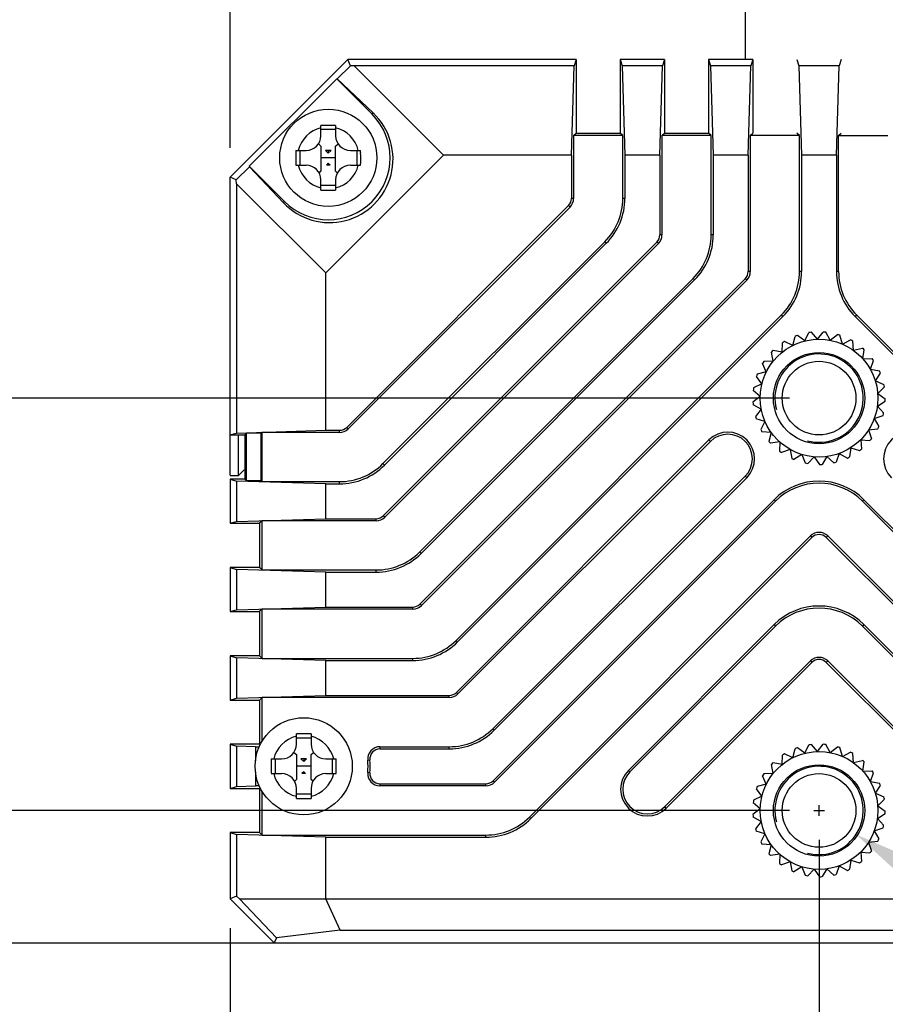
# Model space of a CAD drawing. Header units: millimetres. Extents: x 92 to 804, y 249 to 513.
# Tile 7 of 11: x 737 to 752, y 348 to 365. Entities that reach past the tile are written whole.
import ezdxf

# ---------------------------------------------------------------- set-up
doc = ezdxf.new("R2010")
doc.units = ezdxf.units.MM
doc.header["$LTSCALE"] = 46.255
doc.header["$PDMODE"] = 3
doc.header["$PDSIZE"] = 8
doc.layers.get('0').update_dxf_attribs({"linetype": 'CONTINUOUS'})
doc.layers.get('Defpoints').update_dxf_attribs({"linetype": 'CONTINUOUS'})
doc.layers.add('00_COMPONENTS', color=7, linetype='CONTINUOUS')
doc.layers.add('51__DRAFT_DIMS', color=7, linetype='CONTINUOUS')
doc.styles.get("Standard").update_dxf_attribs({"font": 'simfang.ttf', "height": 5})
doc.dimstyles.new('DIMSTYLE_1', dxfattribs={"dimtxt": 3, "dimasz": 3, "dimexe": 2.5, "dimexo": 0.5, "dimgap": 0.75, "dimtad": 1, "dimlfac": 2, "dimdsep": 46, "dimtxsty": 'STANDARD', "dimblk": '_FILLED', "dimblk1": '_FILLED', "dimblk2": '_FILLED', "dimcen": 0.09, "dimclrt": 3, "dimazin": 2, "dimtp": 0.3, "dimtm": 0.3, "dimtfac": 1, "dimtofl": 0, "dimtmove": 0, "dimatfit": 3, "dimldrblk": '_FILLED', "dimfxl": 1, "dimtolj": 1, "dimarcsym": 0})
doc.dimstyles.new('DIMSTYLE_3', dxfattribs={"dimtxt": 3, "dimasz": 3, "dimexe": 2.5, "dimexo": 0.5, "dimgap": 0.75, "dimtad": 1, "dimlfac": 2, "dimdsep": 46, "dimtxsty": 'STANDARD', "dimblk": '_FILLED', "dimblk1": '_FILLED', "dimblk2": '_FILLED', "dimcen": 0.09, "dimclrt": 3, "dimazin": 2, "dimtp": 0.2, "dimtm": 0.2, "dimtfac": 1, "dimtofl": 0, "dimtmove": 0, "dimatfit": 3, "dimldrblk": '_FILLED', "dimfxl": 1, "dimtolj": 1, "dimarcsym": 0})
doc.dimstyles.new('DIMSTYLE_4', dxfattribs={"dimtxt": 3, "dimasz": 3, "dimexe": 2.5, "dimexo": 0.5, "dimgap": 0.75, "dimtad": 1, "dimlfac": 2, "dimdsep": 46, "dimtxsty": 'STANDARD', "dimblk": '_FILLED', "dimblk1": '_FILLED', "dimblk2": '_FILLED', "dimcen": 0.09, "dimclrt": 3, "dimazin": 2, "dimtp": 0.1, "dimtm": 0.1, "dimtfac": 1, "dimtofl": 0, "dimtmove": 0, "dimatfit": 3, "dimldrblk": '_FILLED', "dimfxl": 1, "dimtolj": 1, "dimarcsym": 0})
doc.dimstyles.new('DIMSTYLE_5', dxfattribs={"dimtxt": 3, "dimasz": 3, "dimexe": 2.5, "dimexo": 0.5, "dimtad": 1, "dimlfac": 2, "dimdsep": 46, "dimtxsty": 'STANDARD', "dimblk": '_FILLED', "dimblk1": '_FILLED', "dimblk2": '_FILLED', "dimcen": 0.09, "dimclrt": 3, "dimazin": 2, "dimtp": 0.1, "dimtm": 0.1, "dimtfac": 1, "dimtofl": 0, "dimtmove": 0, "dimatfit": 1, "dimldrblk": '_FILLED', "dimfxl": 1, "dimtolj": 1, "dimarcsym": 0})

# ---------------------------------------------------------------- blocks, each defined once
blk = doc.blocks.new('_FILLED')
at = {"color": 0, "linetype": 'ByBlock'}
blk.add_solid([(0, 0), (-1, 0.1667), (-1, -0.1667)], dxfattribs=at)
blk = doc.blocks.new('*D6')
at = {"layer": '51__DRAFT_DIMS', "color": 0, "lineweight": -2}
for p, q in [((740.41, 362.367), (740.41, 377.957)), ((760.41, 362.367), (760.41, 377.957)), ((743.41, 375.457), (757.41, 375.457))]:
    blk.add_line(p, q, dxfattribs=at)
at = {"layer": 'Defpoints', "color": 0}
for p in [(760.41, 375.457), (740.41, 361.867), (760.41, 361.867)]:
    blk.add_point(p, dxfattribs=at)
at = {"layer": '51__DRAFT_DIMS', "color": 0, "linetype": 'ByBlock', "lineweight": -2, "xscale": 3, "yscale": 3, "zscale": 3, "rotation": 180}
blk.add_blockref('_FILLED', (740.41, 375.457), dxfattribs=at)
at = {"layer": '51__DRAFT_DIMS', "color": 0, "linetype": 'ByBlock', "lineweight": -2, "xscale": 3, "yscale": 3, "zscale": 3}
blk.add_blockref('_FILLED', (760.41, 375.457), dxfattribs=at)
at = {"layer": '51__DRAFT_DIMS', "color": 3, "insert": (750.348, 382.874), "char_height": 5, "attachment_point": 2, "line_spacing_factor": 0.9}
blk.add_mtext('\\A1;40', dxfattribs=at)
blk = doc.blocks.new('*D7')
at = {"layer": '51__DRAFT_DIMS', "color": 0, "lineweight": -2}
for p, q in [((719.764, 361.117), (719.764, 364.117)), ((749.91, 358.117), (717.264, 358.117)), ((749.91, 351.117), (717.264, 351.117)), ((719.764, 348.117), (719.764, 334.693))]:
    blk.add_line(p, q, dxfattribs=at)
at = {"layer": 'Defpoints', "color": 0}
for p in [(750.41, 358.117), (719.764, 351.117), (750.41, 351.117)]:
    blk.add_point(p, dxfattribs=at)
at = {"layer": '51__DRAFT_DIMS', "color": 0, "linetype": 'ByBlock', "lineweight": -2, "xscale": 3, "yscale": 3, "zscale": 3}
for p, rotation in [((719.764, 358.117), 270), ((719.764, 351.117), 90)]:
    blk.add_blockref('_FILLED', p, dxfattribs=dict(at, rotation=rotation))
at = {"layer": '51__DRAFT_DIMS', "color": 3, "insert": (712.347, 341.672), "char_height": 5, "attachment_point": 3, "rotation": 90, "line_spacing_factor": 0.9}
blk.add_mtext('\\A1;14', dxfattribs=at)
blk = doc.blocks.new('*D8')
at = {"layer": '51__DRAFT_DIMS', "color": 0, "lineweight": -2}
for p, q in [((730.313, 354.117), (730.313, 357.117)), ((749.91, 351.117), (727.813, 351.117)), ((742.11, 348.867), (727.813, 348.867)), ((730.313, 345.867), (730.313, 331.11))]:
    blk.add_line(p, q, dxfattribs=at)
at = {"layer": 'Defpoints', "color": 0}
for p in [(730.313, 351.117), (750.41, 351.117), (742.61, 348.867)]:
    blk.add_point(p, dxfattribs=at)
at = {"layer": '51__DRAFT_DIMS', "color": 0, "linetype": 'ByBlock', "lineweight": -2, "xscale": 3, "yscale": 3, "zscale": 3}
for p, rotation in [((730.313, 351.117), 270), ((730.313, 348.867), 90)]:
    blk.add_blockref('_FILLED', p, dxfattribs=dict(at, rotation=rotation))
at = {"layer": '51__DRAFT_DIMS', "color": 3, "insert": (722.897, 342.117), "char_height": 5, "attachment_point": 3, "rotation": 90, "line_spacing_factor": 0.9}
blk.add_mtext('\\A1;4.5', dxfattribs=at)
blk = doc.blocks.new('*D9')
at = {"layer": '51__DRAFT_DIMS', "color": 0, "lineweight": -2}
for p, q in [((750.41, 350.617), (750.41, 333.81)), ((740.41, 349.117), (740.41, 333.81)), ((743.41, 336.31), (747.41, 336.31))]:
    blk.add_line(p, q, dxfattribs=at)
at = {"layer": 'Defpoints', "color": 0}
for p in [(750.41, 351.117), (740.41, 349.617), (750.41, 336.31)]:
    blk.add_point(p, dxfattribs=at)
at = {"layer": '51__DRAFT_DIMS', "color": 0, "linetype": 'ByBlock', "lineweight": -2, "xscale": 3, "yscale": 3, "zscale": 3, "rotation": 180}
blk.add_blockref('_FILLED', (740.41, 336.31), dxfattribs=at)
at = {"layer": '51__DRAFT_DIMS', "color": 0, "linetype": 'ByBlock', "lineweight": -2, "xscale": 3, "yscale": 3, "zscale": 3}
blk.add_blockref('_FILLED', (750.41, 336.31), dxfattribs=at)
at = {"layer": '51__DRAFT_DIMS', "color": 3, "insert": (745.383, 343.727), "char_height": 5, "attachment_point": 2, "line_spacing_factor": 0.9}
blk.add_mtext('\\A1;20', dxfattribs=at)
blk = doc.blocks.new('*D10')
at = {"layer": '51__DRAFT_DIMS', "color": 0}
for p, q in [((750.41, 351.027), (750.41, 351.207)), ((750.32, 351.117), (750.5, 351.117))]:
    blk.add_line(p, q, dxfattribs=at)
at = {"layer": '51__DRAFT_DIMS', "color": 0, "lineweight": -2}
for p in [(753.556, 349.077), (804.17, 338.162)]:
    blk.add_line(p, (770.392, 338.162), dxfattribs=at)
at = {"layer": 'Defpoints', "color": 0}
for p in [(749.78, 351.525), (751.039, 350.709)]:
    blk.add_point(p, dxfattribs=at)
at = {"layer": '51__DRAFT_DIMS', "color": 0, "linetype": 'ByBlock', "lineweight": -2, "xscale": 3, "yscale": 3, "zscale": 3, "rotation": 147.0443801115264}
blk.add_blockref('_FILLED', (751.039, 350.709), dxfattribs=at)
at = {"layer": '51__DRAFT_DIMS', "color": 3, "insert": (771.017, 345.454), "char_height": 5, "attachment_point": 1, "line_spacing_factor": 0.9}
blk.add_mtext('\\A1;2×2-M{\\A1;3\\Fgdt|c0; \\fFangSong|b0|i0|c134|p0;4}', dxfattribs=at)

msp = doc.modelspace()

# ---------------------------------------------------------------- linework, layer by layer
at = {"layer": '00_COMPONENTS', "color": 7}
for p, q in [((749.1598, 363.8673), (749.1598, 367.4673)), ((742.4098, 363.8673), (740.4098, 361.8673)), ((742.2281, 363.5357), (742.4537, 363.7613)), ((742.4537, 363.7613), (742.4098, 363.8673)), ((746.2848, 363.8673), (742.4098, 363.8673)), ((742.5193, 363.7578), (742.4537, 363.7613)), ((742.5193, 363.7578), (744.0348, 362.2423)), ((746.252, 363.7578), (742.5193, 363.7578)), ((746.2062, 362.2423), (746.252, 363.7578)), ((746.2848, 363.8673), (746.252, 363.7578)), ((746.2848, 363.8673), (746.2848, 362.6173)), ((747.0348, 363.8673), (747.0348, 362.6173)), ((747.0348, 363.8673), (747.0676, 363.7578)), ((747.7848, 363.8673), (747.0348, 363.8673)), ((747.0676, 363.7578), (747.1134, 362.2423)), ((747.752, 363.7578), (747.0676, 363.7578)), ((747.7062, 362.2423), (747.752, 363.7578)), ((747.7848, 363.8673), (747.752, 363.7578)), ((747.7848, 363.8673), (747.7848, 362.6173)), ((748.5348, 363.8673), (748.5348, 362.6173)), ((748.5348, 363.8673), (748.5676, 363.7578)), ((749.2848, 363.8673), (748.5348, 363.8673)), ((748.5676, 363.7578), (748.6134, 362.2423)), ((749.252, 363.7578), (748.5676, 363.7578)), ((749.2062, 362.2423), (749.252, 363.7578)), ((749.2848, 363.8673), (749.252, 363.7578)), ((749.2848, 363.8673), (749.2848, 362.6173)), ((750.0348, 363.8673), (750.0676, 363.7578)), ((750.0676, 363.7578), (750.1134, 362.2423)), ((750.752, 363.7578), (750.0676, 363.7578)), ((750.7062, 362.2423), (750.752, 363.7578)), ((750.7848, 363.8673), (750.752, 363.7578)), ((740.7357, 362.054), (742.2206, 363.5389)), ((742.8198, 362.9398), (742.2206, 363.5389)), ((742.2206, 363.5389), (742.2281, 363.5357)), ((742.2281, 363.5357), (742.8388, 362.9588)), ((741.9523, 362.5723), (741.9523, 362.7469)), ((742.2023, 362.7469), (742.2023, 362.5723)), ((742.2023, 362.6761), (741.9523, 362.6761)), ((746.2422, 362.5748), (746.2848, 362.6173)), ((746.2422, 362.5748), (746.2422, 361.5088)), ((747.0773, 362.5748), (746.2422, 362.5748)), ((746.2848, 362.6173), (747.0348, 362.6173)), ((747.0773, 362.5748), (747.0348, 362.6173)), ((747.0773, 361.5088), (747.0773, 362.5748)), ((747.7422, 362.5748), (747.7848, 362.6173)), ((747.7422, 362.5748), (747.7422, 360.8874)), ((748.5773, 362.5748), (747.7422, 362.5748)), ((747.7848, 362.6173), (748.5348, 362.6173)), ((748.5773, 362.5748), (748.5348, 362.6173)), ((748.5773, 360.8874), (748.5773, 362.5748)), ((749.2422, 362.5748), (749.2848, 362.6173)), ((749.2422, 362.5748), (749.2422, 360.2661)), ((750.0773, 362.5748), (749.2422, 362.5748)), ((750.0773, 362.5748), (750.0348, 362.6173)), ((750.0773, 360.2661), (750.0773, 362.5748)), ((750.7422, 362.5748), (750.7848, 362.6173)), ((750.7422, 362.5748), (751.5773, 362.5748)), ((750.7422, 360.2661), (750.7422, 362.5748)), ((741.9105, 362.4339), (741.9523, 362.3949)), ((742.2023, 362.3949), (742.2441, 362.4339)), ((741.5277, 362.3223), (741.7023, 362.3223)), ((741.5926, 362.3223), (741.5926, 362.0723)), ((741.9523, 362.3949), (741.9523, 361.9701)), ((742.03, 362.3223), (742.0773, 362.2782)), ((742.1246, 362.3223), (742.03, 362.3223)), ((744.0348, 362.2423), (742.0348, 360.2423)), ((742.0773, 362.3223), (742.0773, 362.2782)), ((742.1246, 362.3223), (742.0773, 362.2782)), ((742.2023, 361.9701), (742.2023, 362.3949)), ((742.4523, 362.3223), (742.6269, 362.3223)), ((742.562, 362.3223), (742.562, 362.0723)), ((746.2062, 362.2423), (744.0348, 362.2423)), ((746.2062, 362.2423), (746.2062, 361.5088)), ((747.1134, 362.2423), (747.1134, 361.5088)), ((747.7062, 362.2423), (747.1134, 362.2423)), ((747.7062, 362.2423), (747.7062, 360.8874)), ((748.6134, 362.2423), (748.6134, 360.8874)), ((749.2062, 362.2423), (748.6134, 362.2423)), ((749.2062, 362.2423), (749.2062, 360.2661)), ((750.7062, 362.2423), (750.1134, 362.2423)), ((750.1134, 362.2423), (750.1134, 360.2661)), ((750.7062, 362.2423), (750.7062, 360.2661)), ((741.5277, 362.0723), (741.7023, 362.0723)), ((742.2023, 362.1973), (741.9523, 362.1973)), ((742.0773, 362.1043), (742.0475, 362.0723)), ((742.1071, 362.0723), (742.0475, 362.0723)), ((742.0773, 362.1043), (742.0773, 362.0723)), ((742.0773, 362.1043), (742.1071, 362.0723)), ((742.4523, 362.0723), (742.6269, 362.0723)), ((740.5158, 361.8234), (740.7389, 362.0465)), ((740.7357, 362.054), (740.7389, 362.0465)), ((740.7357, 362.054), (741.3348, 361.4549)), ((740.7389, 362.0465), (741.3158, 361.4358)), ((741.9234, 361.9391), (741.9523, 361.9701)), ((742.2023, 361.9701), (742.2312, 361.9391)), ((740.4098, 356.8081), (740.4098, 361.8673)), ((740.5158, 361.8234), (740.4098, 361.8673)), ((740.5193, 361.7578), (740.5158, 361.8234)), ((740.5193, 361.7578), (740.5193, 357.5251)), ((740.5193, 361.7578), (742.0348, 360.2423)), ((741.9523, 361.6478), (741.9523, 361.8223)), ((742.2023, 361.8223), (742.2023, 361.6478)), ((742.2023, 361.7261), (741.9523, 361.7261)), ((746.156, 361.3875), (742.3896, 357.6211)), ((746.1815, 361.3621), (742.4151, 357.5956)), ((743.0056, 357.0051), (746.772, 360.7716)), ((747.656, 360.7662), (743.0109, 356.1211)), ((743.031, 356.9797), (746.7974, 360.7461)), ((747.6815, 360.7407), (743.0364, 356.0956)), ((742.0348, 357.5709), (742.0348, 360.2423)), ((743.6269, 355.5051), (748.272, 360.1502)), ((749.156, 360.1449), (743.6322, 354.6211)), ((743.6523, 355.4797), (748.2974, 360.1248)), ((749.1815, 360.1194), (743.6577, 354.5956)), ((744.2482, 354.0051), (749.772, 359.5289)), ((744.2737, 353.9797), (749.7974, 359.5035)), ((756.5459, 353.9797), (751.0221, 359.5035)), ((756.5714, 354.0051), (751.0476, 359.5289)), ((750.1692, 359.0879), (750.2383, 359.2292)), ((750.3834, 359.117), (750.2792, 359.2347)), ((750.3834, 359.117), (750.4813, 359.2401)), ((750.5989, 359.0993), (750.5225, 359.2367)), ((749.9661, 359.0135), (749.8221, 359.0766)), ((749.9661, 359.0135), (750.0033, 359.1663)), ((750.1692, 359.0879), (750.0421, 359.1805)), ((750.5989, 359.0993), (750.721, 359.1984)), ((750.8056, 359.0357), (750.7605, 359.1863)), ((750.8056, 359.0357), (750.9461, 359.1063)), ((750.9938, 358.9291), (750.9821, 359.0859)), ((749.6308, 358.7444), (749.6004, 358.8987)), ((749.7838, 358.8972), (749.6296, 358.9279)), ((749.7838, 358.8972), (749.7873, 359.0544)), ((750.9938, 358.9291), (751.1462, 358.9678)), ((751.1546, 358.7846), (751.1769, 358.9402)), ((749.6308, 358.7444), (749.4736, 358.7412)), ((751.1546, 358.7846), (751.3118, 358.7897)), ((751.2807, 358.6089), (751.3359, 358.7561)), ((749.5142, 358.5623), (749.3614, 358.5254)), ((749.5142, 358.5623), (749.4513, 358.7064)), ((751.2807, 358.6089), (751.4352, 358.58)), ((749.4395, 358.3594), (749.3471, 358.4866)), ((751.366, 358.4102), (751.4515, 358.5421)), ((751.366, 358.4102), (751.5107, 358.3488)), ((749.4102, 358.1451), (749.2926, 358.2495)), ((749.4395, 358.3594), (749.2982, 358.2905)), ((751.4066, 358.1978), (751.5185, 358.3082)), ((749.4102, 358.1451), (749.287, 358.0474)), ((751.4005, 357.9816), (751.5336, 358.0654)), ((751.4066, 358.1978), (751.5347, 358.1067)), ((749.4276, 357.9296), (749.2903, 358.0062)), ((749.4276, 357.9296), (749.3282, 357.8077)), ((751.4005, 357.9816), (751.5062, 357.8651)), ((749.4909, 357.7228), (749.3403, 357.7682)), ((751.3482, 357.7718), (751.4962, 357.825)), ((751.3482, 357.7718), (751.4263, 357.6353)), ((740.5193, 357.5251), (742.0348, 357.5709)), ((742.0348, 357.5709), (742.2684, 357.5709)), ((749.4909, 357.7228), (749.4201, 357.5824)), ((751.252, 357.5782), (751.4079, 357.5983)), ((751.252, 357.5782), (751.2989, 357.4281)), ((740.4098, 357.4923), (740.5193, 357.5251)), ((740.4098, 357.4923), (740.6598, 357.4923)), ((740.5548, 356.8048), (740.5548, 357.4923)), ((740.6598, 357.4923), (740.6893, 357.5218)), ((740.6598, 357.4923), (740.6598, 356.7423)), ((740.6893, 356.7129), (740.6893, 357.5218)), ((740.9393, 357.5218), (740.6893, 357.5218)), ((740.9523, 357.5349), (740.9393, 357.5218)), ((740.9393, 356.7129), (740.9393, 357.5218)), ((740.9523, 356.6998), (740.9523, 357.5349)), ((742.2684, 357.5349), (740.9523, 357.5349)), ((748.5402, 357.4077), (744.2536, 353.1211)), ((749.5972, 357.5345), (749.4404, 357.5464)), ((749.5972, 357.5345), (749.5582, 357.3822)), ((751.1164, 357.4097), (751.273, 357.3959)), ((751.1164, 357.4097), (751.13, 357.2531)), ((748.5656, 357.3822), (744.279, 353.0956)), ((749.7415, 357.3735), (749.5858, 357.3514)), ((749.7415, 357.3735), (749.7362, 357.2163)), ((749.917, 357.2472), (749.7697, 357.1922)), ((749.917, 357.2472), (749.9456, 357.0926)), ((750.9478, 357.2744), (750.9274, 357.1184)), ((750.9478, 357.2744), (751.0978, 357.2272)), ((750.1156, 357.1616), (749.9835, 357.0762)), ((750.1156, 357.1616), (750.1767, 357.0167)), ((750.3279, 357.1207), (750.2173, 357.0089)), ((750.3279, 357.1207), (750.4188, 356.9924)), ((750.5441, 357.1264), (750.4601, 356.9935)), ((750.5441, 357.1264), (750.6604, 357.0206)), ((750.754, 357.1784), (750.7005, 357.0305)), ((750.754, 357.1784), (750.8903, 357.1001)), ((740.5548, 356.8048), (740.651, 356.9011)), ((740.4098, 356.8048), (740.5548, 356.8048)), ((740.4098, 356.7423), (740.4098, 355.9923)), ((740.4098, 356.7423), (740.5193, 356.7096)), ((740.6598, 356.7423), (740.4098, 356.7423)), ((740.6598, 356.7423), (740.6893, 356.7129)), ((744.8695, 352.5051), (749.1561, 356.7917)), ((744.895, 352.4797), (749.1816, 356.7663)), ((740.5193, 356.7096), (740.5193, 356.0251)), ((742.0348, 356.6638), (740.5193, 356.7096)), ((740.9393, 356.7129), (740.6893, 356.7129)), ((740.9523, 356.6998), (740.9393, 356.7129)), ((740.9523, 356.6998), (742.2684, 356.6998)), ((742.0348, 356.0709), (742.0348, 356.6638)), ((742.0348, 356.6638), (742.2684, 356.6638)), ((749.6471, 356.3934), (744.8749, 351.6211)), ((755.9447, 351.6211), (751.1724, 356.3934)), ((749.6726, 356.3679), (744.9003, 351.5956)), ((755.9193, 351.5956), (751.147, 356.3679)), ((740.5193, 356.0251), (742.0348, 356.0709)), ((742.0348, 356.0709), (742.8897, 356.0709)), ((740.4098, 355.9923), (740.5193, 356.0251)), ((740.4098, 355.9923), (740.9098, 355.9923)), ((740.9523, 356.0349), (740.9098, 355.9923)), ((740.9098, 355.9923), (740.9098, 355.2423)), ((740.9523, 355.1998), (740.9523, 356.0349)), ((742.8897, 356.0349), (740.9523, 356.0349)), ((745.4908, 351.0051), (750.2631, 355.7774)), ((745.5163, 350.9797), (750.2886, 355.7519)), ((750.531, 355.7519), (755.3033, 350.9797)), ((750.5565, 355.7774), (755.3287, 351.0051)), ((740.4098, 355.2423), (740.4098, 354.4923)), ((740.4098, 355.2423), (740.5193, 355.2096)), ((740.9098, 355.2423), (740.4098, 355.2423)), ((740.9523, 355.1998), (740.9098, 355.2423)), ((740.5193, 355.2096), (740.5193, 354.5251)), ((742.0348, 355.1638), (740.5193, 355.2096)), ((740.9523, 355.1998), (742.8897, 355.1998)), ((742.0348, 354.5709), (742.0348, 355.1638)), ((742.0348, 355.1638), (742.8897, 355.1638)), ((740.5193, 354.5251), (742.0348, 354.5709)), ((742.0348, 354.5709), (743.511, 354.5709)), ((740.4098, 354.4923), (740.5193, 354.5251)), ((740.4098, 354.4923), (740.9098, 354.4923)), ((740.9523, 354.5349), (740.9098, 354.4923)), ((740.9098, 354.4923), (740.9098, 353.7423)), ((740.9523, 353.6998), (740.9523, 354.5349)), ((743.511, 354.5349), (740.9523, 354.5349)), ((749.6471, 354.272), (747.1733, 351.7982)), ((749.6726, 354.2466), (747.1988, 351.7728)), ((753.6208, 351.7728), (751.147, 354.2466)), ((753.6462, 351.7982), (751.1724, 354.272)), ((740.4098, 353.7423), (740.5193, 353.7096)), ((740.4098, 353.7423), (740.4098, 352.9923)), ((740.9098, 353.7423), (740.4098, 353.7423)), ((740.9523, 353.6998), (740.9098, 353.7423)), ((740.5193, 353.7096), (740.5193, 353.0251)), ((742.0348, 353.6638), (740.5193, 353.7096)), ((740.9523, 353.6998), (743.511, 353.6998)), ((742.0348, 353.6638), (743.511, 353.6638)), ((742.0348, 353.0709), (742.0348, 353.6638)), ((747.7893, 351.1823), (750.2631, 353.6561)), ((747.8148, 351.1568), (750.2886, 353.6306)), ((750.531, 353.6306), (753.0048, 351.1568)), ((750.5565, 353.6561), (753.0303, 351.1823)), ((740.5193, 353.0251), (742.0348, 353.0709)), ((742.0348, 353.0709), (744.1323, 353.0709)), ((740.4098, 352.9923), (740.5193, 353.0251)), ((740.4098, 352.9923), (740.9098, 352.9923)), ((740.9523, 353.0349), (740.9098, 352.9923)), ((740.9098, 352.9923), (740.9098, 352.2423)), ((744.1323, 353.0349), (740.9523, 353.0349)), ((740.9523, 352.2899), (740.9523, 353.0349)), ((741.5348, 352.2423), (741.5348, 352.4169)), ((741.7848, 352.4169), (741.7848, 352.2423)), ((740.4098, 352.2423), (740.5193, 352.2096)), ((740.9098, 352.2423), (740.4098, 352.2423)), ((740.4098, 352.2423), (740.4098, 351.4923)), ((740.8431, 352.1998), (740.5193, 352.2096)), ((740.5193, 352.2096), (740.5193, 351.5251)), ((740.9221, 352.23), (740.9098, 352.2423)), ((741.7848, 352.3461), (741.5348, 352.3461)), ((750.1692, 352.0879), (750.2383, 352.2292)), ((750.3834, 352.117), (750.2792, 352.2347)), ((750.3834, 352.117), (750.4813, 352.2401)), ((750.5989, 352.0993), (750.5225, 352.2367)), ((740.8431, 352.1998), (740.908, 352.1998)), ((740.8431, 352.1998), (740.8431, 351.9626)), ((741.493, 352.1039), (741.5348, 352.0649)), ((741.5348, 352.0649), (741.5348, 351.6401)), ((741.7848, 352.0649), (741.8266, 352.1039)), ((741.7848, 351.6401), (741.7848, 352.0649)), ((742.9538, 352.1998), (744.1323, 352.1998)), ((742.9538, 352.1638), (744.1323, 352.1638)), ((749.7838, 351.8972), (749.7873, 352.0544)), ((749.9661, 352.0135), (749.8221, 352.0766)), ((749.9661, 352.0135), (750.0033, 352.1663)), ((750.1692, 352.0879), (750.0421, 352.1805)), ((750.5989, 352.0993), (750.721, 352.1984)), ((750.8056, 352.0357), (750.7605, 352.1863)), ((750.8056, 352.0357), (750.9461, 352.1063)), ((750.9938, 351.9291), (750.9821, 352.0859)), ((741.1102, 351.9923), (741.2848, 351.9923)), ((741.1751, 351.9923), (741.1751, 351.7423)), ((741.6125, 351.9923), (741.6598, 351.9482)), ((741.7071, 351.9923), (741.6125, 351.9923)), ((741.6598, 351.9923), (741.6598, 351.9482)), ((741.7071, 351.9923), (741.6598, 351.9482)), ((742.0348, 351.9923), (742.2094, 351.9923)), ((742.1445, 351.9923), (742.1445, 351.7423)), ((749.6308, 351.7444), (749.6004, 351.8987)), ((749.7838, 351.8972), (749.6296, 351.9279)), ((750.9938, 351.9291), (751.1462, 351.9678)), ((751.1546, 351.7846), (751.1769, 351.9402)), ((740.8431, 351.7721), (740.8431, 351.5349)), ((741.1102, 351.7423), (741.2848, 351.7423)), ((741.7848, 351.8673), (741.5348, 351.8673)), ((741.6598, 351.7743), (741.63, 351.7423)), ((741.6896, 351.7423), (741.63, 351.7423)), ((741.6598, 351.7743), (741.6896, 351.7423)), ((741.6598, 351.7743), (741.6598, 351.7423)), ((742.0348, 351.7423), (742.2094, 351.7423)), ((749.5142, 351.5623), (749.4513, 351.7064)), ((749.6308, 351.7444), (749.4736, 351.7412)), ((751.1546, 351.7846), (751.3118, 351.7897)), ((751.2807, 351.6089), (751.3359, 351.7561)), ((741.5059, 351.6091), (741.5348, 351.6401)), ((741.7848, 351.6401), (741.8137, 351.6091)), ((742.9538, 351.5709), (744.7536, 351.5709)), ((749.5142, 351.5623), (749.3614, 351.5254)), ((751.2807, 351.6089), (751.4352, 351.58)), ((751.366, 351.4102), (751.4515, 351.5421)), ((740.4098, 351.4923), (740.5193, 351.5251)), ((740.4098, 351.4923), (740.9098, 351.4923)), ((740.5193, 351.5251), (740.8431, 351.5349)), ((740.908, 351.5349), (740.8431, 351.5349)), ((740.9221, 351.5046), (740.9098, 351.4923)), ((740.9098, 351.4923), (740.9098, 350.7423)), ((740.9523, 350.6998), (740.9523, 351.4448)), ((741.5348, 351.3178), (741.5348, 351.4923)), ((741.7848, 351.3961), (741.5348, 351.3961)), ((741.7848, 351.4923), (741.7848, 351.3178)), ((744.7536, 351.5349), (742.9538, 351.5349)), ((749.4395, 351.3594), (749.3471, 351.4866)), ((751.366, 351.4102), (751.5107, 351.3488)), ((749.4102, 351.1451), (749.2926, 351.2495)), ((749.4395, 351.3594), (749.2982, 351.2905)), ((751.4066, 351.1978), (751.5185, 351.3082)), ((749.4102, 351.1451), (749.287, 351.0474)), ((751.4005, 350.9816), (751.5336, 351.0654)), ((751.4066, 351.1978), (751.5347, 351.1067)), ((749.4276, 350.9296), (749.2903, 351.0062)), ((749.4276, 350.9296), (749.3282, 350.8077)), ((751.4005, 350.9816), (751.5062, 350.8651)), ((740.4098, 350.7423), (740.5193, 350.7096)), ((740.9098, 350.7423), (740.4098, 350.7423)), ((740.4098, 350.7423), (740.4098, 349.6173)), ((742.0348, 350.6638), (740.5193, 350.7096)), ((740.5193, 350.7096), (740.5193, 349.6627)), ((740.9523, 350.6998), (740.9098, 350.7423)), ((749.4909, 350.7228), (749.3403, 350.7682)), ((749.4909, 350.7228), (749.4201, 350.5824)), ((751.3482, 350.7718), (751.4962, 350.825)), ((751.3482, 350.7718), (751.4263, 350.6353)), ((740.9523, 350.6998), (744.7536, 350.6998)), ((742.0348, 350.6638), (744.7536, 350.6638)), ((742.0348, 349.6173), (742.0348, 350.6638)), ((749.5972, 350.5345), (749.4404, 350.5464)), ((751.252, 350.5782), (751.4079, 350.5983)), ((751.252, 350.5782), (751.2989, 350.4281)), ((749.5972, 350.5345), (749.5582, 350.3822)), ((749.7415, 350.3735), (749.5858, 350.3514)), ((749.7415, 350.3735), (749.7362, 350.2163)), ((751.1164, 350.4097), (751.273, 350.3959)), ((751.1164, 350.4097), (751.13, 350.2531)), ((749.917, 350.2472), (749.7697, 350.1922)), ((749.917, 350.2472), (749.9456, 350.0926)), ((750.9478, 350.2744), (750.9274, 350.1184)), ((750.9478, 350.2744), (751.0978, 350.2272)), ((750.1156, 350.1616), (749.9835, 350.0762)), ((750.1156, 350.1616), (750.1767, 350.0167)), ((750.3279, 350.1207), (750.2173, 350.0089)), ((750.3279, 350.1207), (750.4188, 349.9924)), ((750.5441, 350.1264), (750.4601, 349.9935)), ((750.5441, 350.1264), (750.6604, 350.0206)), ((750.754, 350.1784), (750.7005, 350.0305)), ((750.754, 350.1784), (750.8903, 350.1001)), ((740.5193, 349.6627), (740.4098, 349.6173)), ((741.1598, 348.8673), (740.4098, 349.6173)), ((740.5722, 349.6173), (740.5193, 349.6627)), ((740.5722, 349.6173), (741.1969, 348.957)), ((740.5722, 349.6173), (760.2474, 349.6173)), ((742.2788, 349.083), (742.0348, 349.6173)), ((742.2788, 349.083), (741.1969, 348.957)), ((742.2788, 349.083), (758.5408, 349.083)), ((741.1969, 348.957), (741.1598, 348.8673)), ((741.1598, 348.8673), (759.6598, 348.8673))]:
    msp.add_line(p, q, dxfattribs=at)
at = {"layer": '00_COMPONENTS', "color": 4}
for p, q in [((742.8198, 362.9398), (742.8388, 362.9588)), ((741.3158, 361.4358), (741.3348, 361.4549)), ((746.2422, 361.5088), (746.2062, 361.5088)), ((747.1134, 361.5088), (747.0773, 361.5088)), ((746.1815, 361.3621), (746.156, 361.3875)), ((746.7974, 360.7461), (746.772, 360.7716)), ((747.6815, 360.7407), (747.656, 360.7662)), ((747.7422, 360.8874), (747.7062, 360.8874)), ((748.6134, 360.8874), (748.5773, 360.8874)), ((749.2422, 360.2661), (749.2062, 360.2661)), ((750.1134, 360.2661), (750.0773, 360.2661)), ((750.7422, 360.2661), (750.7062, 360.2661)), ((748.2974, 360.1248), (748.272, 360.1502)), ((749.1815, 360.1194), (749.156, 360.1449)), ((749.7974, 359.5035), (749.772, 359.5289)), ((751.0476, 359.5289), (751.0221, 359.5035)), ((742.2684, 357.5349), (742.2684, 357.5709)), ((742.4151, 357.5956), (742.3896, 357.6211)), ((748.5402, 357.4077), (748.5656, 357.3822)), ((743.031, 356.9797), (743.0056, 357.0051)), ((749.1816, 356.7663), (749.1561, 356.7917)), ((742.2684, 356.6638), (742.2684, 356.6998)), ((749.6471, 356.3934), (749.6726, 356.3679)), ((751.1724, 356.3934), (751.147, 356.3679)), ((742.8897, 356.0349), (742.8897, 356.0709)), ((743.0364, 356.0956), (743.0109, 356.1211)), ((750.2631, 355.7774), (750.2886, 355.7519)), ((750.5565, 355.7774), (750.531, 355.7519)), ((743.6523, 355.4797), (743.6269, 355.5051)), ((742.8897, 355.1638), (742.8897, 355.1998)), ((743.511, 354.5349), (743.511, 354.5709)), ((743.6577, 354.5956), (743.6322, 354.6211)), ((749.6471, 354.272), (749.6726, 354.2466)), ((751.1724, 354.272), (751.147, 354.2466)), ((744.2737, 353.9797), (744.2482, 354.0051)), ((743.511, 353.6638), (743.511, 353.6998)), ((750.2631, 353.6561), (750.2886, 353.6306)), ((750.5565, 353.6561), (750.531, 353.6306)), ((744.1323, 353.0349), (744.1323, 353.0709)), ((744.279, 353.0956), (744.2536, 353.1211)), ((744.895, 352.4797), (744.8695, 352.5051)), ((742.9538, 352.1998), (742.9538, 352.1638)), ((744.1323, 352.1638), (744.1323, 352.1998)), ((742.7473, 351.9724), (742.7831, 351.9758)), ((742.7831, 351.7588), (742.7473, 351.7623)), ((747.1733, 351.7982), (747.1988, 351.7728)), ((742.9538, 351.5709), (742.9538, 351.5349)), ((744.7536, 351.5349), (744.7536, 351.5709)), ((744.9003, 351.5956), (744.8749, 351.6211)), ((747.8148, 351.1568), (747.7893, 351.1823)), ((745.5163, 350.9797), (745.4908, 351.0051)), ((744.7536, 350.6638), (744.7536, 350.6998))]:
    msp.add_line(p, q, dxfattribs=at)
at = {"layer": '00_COMPONENTS', "color": 7}
for centre, radius in [((742.0773, 362.1973), 0.825), ((750.4098, 358.1173), 1), ((750.4098, 358.1173), 0.775), ((750.4098, 358.1173), 0.625), ((741.6598, 351.8673), 0.825), ((750.4098, 351.1173), 1), ((750.4098, 351.1173), 0.775), ((750.4098, 351.1173), 0.625)]:
    msp.add_circle(centre, radius, dxfattribs=at)
for centre, radius, start, end in [((742.0773, 362.1973), 1.05, 225, 45), ((742.042, 344.4201), 18.327, 90.15051, 90.28048), ((742.0734, 331.7846), 30.9626, 89.99282, 90.1472), ((742.0877, 337.56), 25.1872, 89.73943, 90.02378), ((741.7023, 362.5723), 0.25, 270, 360), ((742.4523, 362.5723), 0.25, 180, 270), ((768.521, 362.1976), 26.9936, 179.73521, 180.17748), ((723.752, 362.2295), 18.8751, 0.15512, 0.2817), ((715.6328, 362.1971), 26.9943, 359.73522, 0.17734), ((760.3954, 362.1651), 18.8679, 180.15528, 180.2817), ((741.7023, 361.8223), 0.25, 0, 90), ((742.4523, 361.8223), 0.25, 90, 180), ((742.0668, 386.8347), 25.1872, 269.73943, 270.02378), ((742.0812, 392.6183), 30.9708, 269.99283, 270.14707), ((742.1126, 379.979), 18.3315, 270.15035, 270.28047), ((746.0348, 361.5088), 0.1714, 315, 360), ((746.0348, 361.5088), 0.2074, 315, 360), ((746.0348, 361.5088), 1.0426, 315, 360), ((746.0348, 361.5088), 1.0786, 315, 360), ((747.5348, 360.8874), 0.1714, 315, 360), ((747.5348, 360.8874), 0.2074, 315, 360), ((747.5348, 360.8874), 1.0426, 315, 360), ((747.5348, 360.8874), 1.0786, 315, 360), ((749.0348, 360.2661), 0.1714, 315, 360), ((749.0348, 360.2661), 0.2074, 315, 360), ((749.0348, 360.2661), 1.0426, 315, 360), ((749.0348, 360.2661), 1.0786, 315, 360), ((751.7848, 360.2661), 1.0786, 180, 225), ((751.7848, 360.2661), 1.0426, 180, 225), ((750.4098, 358.1173), 1.125, 96.66485, 98.76982), ((750.4098, 358.1173), 1.125, 84.25105, 86.35603), ((750.4098, 358.1173), 1.125, 121.49243, 123.59741), ((750.4098, 358.1173), 1.125, 109.07864, 111.18361), ((750.4098, 358.1173), 1.125, 71.83726, 73.94223), ((750.4098, 358.1173), 1.125, 59.42347, 61.52844), ((750.4098, 358.1173), 1.125, 133.90623, 136.0112), ((750.4098, 358.1173), 1.125, 47.00967, 49.11465), ((750.4098, 358.1173), 1.125, 146.32002, 148.42499), ((750.4098, 358.1173), 1.125, 34.59588, 36.70085), ((750.4098, 358.1173), 1.125, 22.18209, 24.28706), ((750.4098, 358.1173), 1.125, 158.73381, 160.83878), ((750.4098, 358.1173), 1.125, 171.14761, 173.25258), ((750.4098, 358.1173), 1.125, 9.7683, 11.87327), ((750.4098, 358.1173), 1.125, 357.3545, 359.45947), ((750.4098, 358.1173), 1.125, 183.5614, 185.66637), ((750.4098, 358.1173), 1.125, 195.97519, 198.08016), ((750.4098, 358.1173), 1.125, 344.94071, 347.04568), ((742.2684, 357.7423), 0.1714, 270, 315), ((742.2684, 357.7423), 0.2074, 270, 315), ((750.4098, 358.1173), 1.125, 208.38899, 210.49396), ((750.4098, 358.1173), 1.125, 332.52692, 334.63189), ((748.8609, 357.087), 0.4536, 315, 135), ((748.8609, 357.087), 0.4176, 315, 135), ((750.4098, 358.1173), 1.125, 320.11312, 322.21809), ((751.9587, 357.087), 0.4536, 45, 225), ((750.4098, 358.1173), 1.125, 220.80278, 222.90775), ((750.4098, 358.1173), 1.125, 307.69933, 309.8043), ((750.4098, 358.1173), 1.125, 233.21657, 235.32154), ((750.4098, 358.1173), 1.125, 245.63036, 247.73534), ((750.4098, 358.1173), 1.125, 295.28554, 297.39051), ((742.2684, 357.7423), 1.0426, 270, 315), ((742.2684, 357.7423), 1.0786, 270, 315), ((750.4098, 358.1173), 1.125, 258.04416, 260.14913), ((750.4098, 358.1173), 1.125, 270.45795, 272.56292), ((750.4098, 358.1173), 1.125, 282.87174, 284.97672), ((750.4098, 355.6307), 1.0786, 45, 135), ((750.4098, 355.6307), 1.0426, 45, 135), ((742.8897, 356.2423), 0.1714, 270, 315), ((742.8897, 356.2423), 0.2074, 270, 315), ((750.4098, 355.6307), 0.2074, 45, 135), ((750.4098, 355.6307), 0.1714, 45, 135), ((742.8897, 356.2423), 1.0426, 270, 315), ((742.8897, 356.2423), 1.0786, 270, 315), ((743.511, 354.7423), 0.1714, 270, 315), ((743.511, 354.7423), 0.2074, 270, 315), ((750.4098, 353.5094), 1.0786, 45, 135), ((750.4098, 353.5094), 1.0426, 45, 135), ((743.511, 354.7423), 1.0426, 270, 315), ((743.511, 354.7423), 1.0786, 270, 315), ((750.4098, 353.5094), 0.2074, 45, 135), ((750.4098, 353.5094), 0.1714, 45, 135), ((744.1323, 353.2423), 0.1714, 270, 315), ((744.1323, 353.2423), 0.2074, 270, 315), ((741.6245, 334.0901), 18.327, 90.15051, 90.28048), ((741.6559, 321.4546), 30.9626, 89.99282, 90.1472), ((741.6702, 327.23), 25.1872, 89.73943, 90.02378), ((744.1323, 353.2423), 1.0426, 270, 315), ((744.1323, 353.2423), 1.0786, 270, 315), ((741.2848, 352.2423), 0.25, 270, 360), ((742.0348, 352.2423), 0.25, 180, 270), ((750.4098, 351.1173), 1.125, 96.66485, 98.76982), ((750.4098, 351.1173), 1.125, 84.25105, 86.35603), ((742.9538, 351.9923), 0.2074, 90, 185.51773), ((742.9538, 351.9923), 0.1714, 90, 185.51773), ((750.4098, 351.1173), 1.125, 121.49243, 123.59741), ((750.4098, 351.1173), 1.125, 109.07864, 111.18361), ((750.4098, 351.1173), 1.125, 71.83726, 73.94223), ((750.4098, 351.1173), 1.125, 59.42347, 61.52844), ((768.1035, 351.8676), 26.9936, 179.73521, 180.17748), ((723.3345, 351.8995), 18.8751, 0.15512, 0.2817), ((715.2153, 351.8671), 26.9943, 359.73522, 0.17734), ((741.6598, 351.8673), 1.0926, 354.48227, 5.51773), ((741.6598, 351.8673), 1.1286, 354.48227, 5.51773), ((750.4098, 351.1173), 1.125, 133.90623, 136.0112), ((750.4098, 351.1173), 1.125, 47.00967, 49.11465), ((759.9779, 351.8351), 18.8679, 180.15528, 180.2817), ((741.2848, 351.4923), 0.25, 0, 90), ((742.0348, 351.4923), 0.25, 90, 180), ((742.9538, 351.7423), 0.2074, 174.48227, 270), ((742.9538, 351.7423), 0.1714, 174.48227, 270), ((747.4941, 351.4775), 0.4536, 135, 315), ((747.4941, 351.4775), 0.4176, 135, 315), ((750.4098, 351.1173), 1.125, 146.32002, 148.42499), ((750.4098, 351.1173), 1.125, 34.59588, 36.70085), ((744.7536, 351.7423), 0.1714, 270, 315), ((744.7536, 351.7423), 0.2074, 270, 315), ((750.4098, 351.1173), 1.125, 22.18209, 24.28706), ((750.4098, 351.1173), 1.125, 158.73381, 160.83878), ((741.6493, 376.5047), 25.1872, 269.73943, 270.02378), ((741.6637, 382.2883), 30.9708, 269.99283, 270.14707), ((741.6951, 369.649), 18.3315, 270.15035, 270.28047), ((750.4098, 351.1173), 1.125, 171.14761, 173.25258), ((750.4098, 351.1173), 1.125, 9.7683, 11.87327), ((750.4098, 351.1173), 1.125, 183.5614, 185.66637), ((750.4098, 351.1173), 1.125, 357.3545, 359.45947), ((744.7536, 351.7423), 1.0426, 270, 315), ((744.7536, 351.7423), 1.0786, 270, 315), ((750.4098, 351.1173), 1.125, 195.97519, 198.08016), ((750.4098, 351.1173), 1.125, 344.94071, 347.04568), ((750.4098, 351.1173), 1.125, 208.38899, 210.49396), ((750.4098, 351.1173), 1.125, 332.52692, 334.63189), ((750.4098, 351.1173), 1.125, 220.80278, 222.90775), ((750.4098, 351.1173), 1.125, 320.11312, 322.21809), ((750.4098, 351.1173), 1.125, 233.21657, 235.32154), ((750.4098, 351.1173), 1.125, 307.69933, 309.8043), ((750.4098, 351.1173), 1.125, 245.63036, 247.73534), ((750.4098, 351.1173), 1.125, 295.28554, 297.39051), ((750.4098, 351.1173), 1.125, 258.04416, 260.14913), ((750.4098, 351.1173), 1.125, 270.45795, 272.56292), ((750.4098, 351.1173), 1.125, 282.87174, 284.97672)]:
    msp.add_arc(centre, radius, start, end, dxfattribs=at)
at = {"layer": '00_COMPONENTS', "color": 4}
for centre, radius, start, end in [((742.0773, 362.1973), 0.525, 103.77415, 166.22585), ((742.0773, 362.1973), 0.525, 13.77415, 76.22585), ((742.0773, 362.1973), 0.525, 193.77415, 256.22585), ((742.0773, 362.1973), 0.525, 283.77415, 346.22585), ((750.4098, 358.1173), 0.75, 255, 195), ((741.6598, 351.8673), 0.525, 103.77415, 166.22585), ((741.6598, 351.8673), 0.525, 13.77415, 76.22585), ((741.6598, 351.8673), 0.525, 193.77415, 256.22585), ((741.6598, 351.8673), 0.525, 283.77415, 346.22585), ((750.4098, 351.1173), 0.75, 255, 195)]:
    msp.add_arc(centre, radius, start, end, dxfattribs=at)
at = {"layer": '00_COMPONENTS', "color": 7}
msp.add_ellipse((742.099, 362.1756), major_axis=(0.7621, -0.7621), ratio=0.999594, start_param=-1.5992918, end_param=1.5992918, dxfattribs=at)

# ---------------------------------------------------------------- dimensions: what is measured, and where the dimension line sits
at = {"layer": '51__DRAFT_DIMS', "color": 4}
for base, p1, p2, dimstyle, picture, middle in [((760.4098, 375.4571), (740.4098, 361.8673), (760.4098, 361.8673), 'DIMSTYLE_1', '*D6', (750.3483, 375.4571)), ((750.4098, 336.3102), (740.4098, 349.6173), (750.4098, 351.1173), 'DIMSTYLE_3', '*D9', (745.3834, 336.3102))]:
    dim = msp.add_linear_dim(base=base, p1=p1, p2=p2, dimstyle=dimstyle, dxfattribs=at)
    dim.commit()
    dim.dimension.update_dxf_attribs({"geometry": picture, "text_midpoint": middle, "dimtype": 160})
for base, p1, angle, dimstyle, picture, middle in [((719.7639, 351.1173), (750.4098, 358.1173), 270, 'DIMSTYLE_3', '*D7', (719.7639, 338.5577)), ((730.3134, 351.1173), (742.6098, 348.8673), 90, 'DIMSTYLE_4', '*D8', (730.3134, 336.9888))]:
    dim = msp.add_linear_dim(base=base, p1=p1, p2=(750.4098, 351.1173), angle=angle, dimstyle=dimstyle, dxfattribs=at)
    dim.commit()
    dim.dimension.update_dxf_attribs({"geometry": picture, "text_midpoint": middle, "dimtype": 160})
dim = msp.add_diameter_dim_2p(p1=(749.7805, 351.5253), p2=(751.0391, 350.7093), text='2×2-M{\\A1;<>\\Fgdt|c0; \\fFangSong|b0|i0|c134|p0;4}', dimstyle='DIMSTYLE_5', override={"dimtih": 1, "dimtoh": 1, "dimpost": '<>', "dimtxsty": 'STANDARD'}, dxfattribs=at)
dim.commit()
dim.dimension.update_dxf_attribs({"geometry": '*D10', "text_midpoint": (787.5935, 338.1625), "dimtype": 163})

doc.saveas('drawing.dxf')
